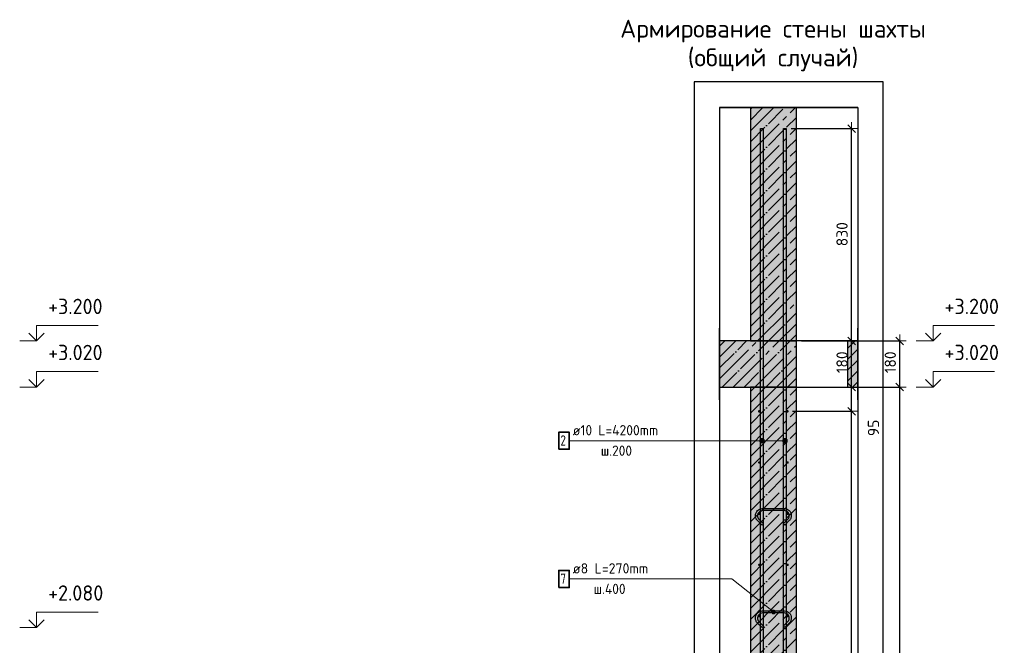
# Model space of a CAD drawing. Header units: millimetres. Extents: x -2258 to 68686, y -2266 to 30725.
# Tile 64 of 83: x 35017 to 38865, y 24291 to 26736. Entities that reach past the tile are written whole.
import ezdxf

# ---------------------------------------------------------------- set-up
doc = ezdxf.new("R2010")
doc.units = ezdxf.units.MM
doc.header["$PDMODE"] = 65
doc.linetypes.add('______11', pattern=[100, 80, -10, 0, -10])
doc.linetypes.add('______5', pattern=[220, 160, -20, 20, -20])
for name, color, linetype, lineweight in [('Standard', 7, 'Continuous', 25), ('Арм.стержн. вертикальными 1', 22, 'Continuous', 35), ('Арм.стержн.горизонт. 1', 180, 'Continuous', 35), ('Высотная отметки_ общее', 7, 'Continuous', 13), ('Размерная линия_ общее', 7, 'Continuous', 13)]:
    doc.layers.add(name, color=color, linetype=linetype, lineweight=lineweight)
doc.layers.add('Арм.стержн.Стяжки', color=7, linetype='Continuous', lineweight=35, true_color=0x501e0f)
doc.styles.add('ISOCPEUR', font='ISOCPEUR')
doc.dimstyles.new('DIMSTYLE_3', dxfattribs={"dimtxt": 44, "dimasz": 50, "dimexe": 0, "dimexo": 0, "dimgap": 22, "dimtad": 2, "dimdec": 0, "dimrnd": 5, "dimzin": 12, "dimdsep": 46, "dimtxsty": 'ISOCPEUR', "dimblk1": 'ALL_ML_STRICH', "dimblk2": 'ALL_ML_STRICH', "dimsah": 1, "dimcen": 0, "dimclrd": 7, "dimclre": 256, "dimclrt": 7, "dimadec": 0, "dimazin": 0, "dimtfac": 1, "dimtdec": 0, "dimtix": 1, "dimtmove": 2, "dimatfit": 3, "dimfxl": 0, "dimtzin": 0, "dimlwd": 0, "dimlwe": -3, "dimarcsym": 0})
doc.dimstyles.new('DIMSTYLE_8', dxfattribs={"dimtxt": 44, "dimasz": 50, "dimexe": 0, "dimexo": 0, "dimgap": 22, "dimtad": 0, "dimdec": 0, "dimrnd": 5, "dimzin": 12, "dimdsep": 46, "dimtxsty": 'ISOCPEUR', "dimblk1": 'ALL_ML_STRICH', "dimblk2": 'ALL_ML_STRICH', "dimsah": 1, "dimcen": 0, "dimclrd": 7, "dimclre": 256, "dimclrt": 7, "dimadec": 0, "dimazin": 0, "dimtfac": 1, "dimtdec": 0, "dimtix": 1, "dimtmove": 2, "dimatfit": 3, "dimfxl": 0, "dimtzin": 0, "dimlwd": 0, "dimlwe": -3, "dimarcsym": 0})

# ---------------------------------------------------------------- blocks, each defined once
blk = doc.blocks.new('ALL_ML_STRICH')
at = {"color": 0, "linetype": 'ByBlock', "lineweight": -2}
for p, q in [((-1, 0), (0.5, 0)), ((-0.3, -0.3), (0.3, 0.3)), ((0, -0.5), (0, 0.5))]:
    blk.add_line(p, q, dxfattribs=at)
blk = doc.blocks.new('*D234')
at = {"layer": 'DEFPOINTS', "color": 7, "linetype": 'Continuous', "lineweight": 13, "transparency": 33554687}
for p in [(38174.8, 25300.1), (38052.8, 22110.1), (38456.8, 22110.1)]:
    blk.add_point(p, dxfattribs=at)
at = {"layer": 'Размерная линия_ общее', "color": 253, "linetype": 'Continuous', "lineweight": -2, "true_color": 0xa0a0a0, "transparency": 33554687}
for p, q in [((38194.8, 25300.1), (38456.8, 25300.1)), ((38072.8, 22110.1), (38456.8, 22110.1))]:
    blk.add_line(p, q, dxfattribs=at)
at = {"layer": 'Размерная линия_ общее', "color": 7, "linetype": 'Continuous', "lineweight": -2, "transparency": 33554687}
blk.add_line((38456.8, 22110.1), (38456.8, 25300.1), dxfattribs=at)
at = {"layer": 'Размерная линия_ общее', "color": 7, "linetype": 'Continuous', "lineweight": 13, "transparency": 33554687, "xscale": 50, "yscale": 50, "zscale": 50}
for p, rotation in [((38456.8, 25300.1), 90), ((38456.8, 22110.1), 270)]:
    blk.add_blockref('ALL_ML_STRICH', p, dxfattribs=dict(at, rotation=rotation))
at = {"layer": 'Размерная линия_ общее', "color": 7, "linetype": 'Continuous', "lineweight": 13, "transparency": 33554687, "insert": (38419.8, 23711.7), "char_height": 44, "width": 176, "attachment_point": 5, "rotation": 90, "style": 'ISOCPEUR'}
blk.add_mtext('\\A1;{3190}', dxfattribs=at)
blk = doc.blocks.new('*D235')
at = {"layer": 'DEFPOINTS', "color": 7, "linetype": 'Continuous', "lineweight": 13, "transparency": 33554687}
for p in [(38174.8, 25480.1), (38174.8, 25300.1), (38456.8, 25300.1)]:
    blk.add_point(p, dxfattribs=at)
at = {"layer": 'Размерная линия_ общее', "color": 253, "linetype": 'Continuous', "lineweight": -2, "true_color": 0xa0a0a0, "transparency": 33554687}
for p, q in [((38194.8, 25480.1), (38456.8, 25480.1)), ((38194.8, 25300.1), (38456.8, 25300.1))]:
    blk.add_line(p, q, dxfattribs=at)
at = {"layer": 'Размерная линия_ общее', "color": 7, "linetype": 'Continuous', "lineweight": -2, "transparency": 33554687}
blk.add_line((38456.8, 25300.1), (38456.8, 25480.1), dxfattribs=at)
at = {"layer": 'Размерная линия_ общее', "color": 7, "linetype": 'Continuous', "lineweight": 13, "transparency": 33554687, "xscale": 50, "yscale": 50, "zscale": 50}
for p, rotation in [((38456.8, 25480.1), 90), ((38456.8, 25300.1), 270)]:
    blk.add_blockref('ALL_ML_STRICH', p, dxfattribs=dict(at, rotation=rotation))
at = {"layer": 'Размерная линия_ общее', "color": 7, "linetype": 'Continuous', "lineweight": 13, "transparency": 33554687, "insert": (38419.8, 25396.7), "char_height": 44, "width": 132, "attachment_point": 5, "rotation": 90, "style": 'ISOCPEUR'}
blk.add_mtext('\\A1;{180}', dxfattribs=at)
blk = doc.blocks.new('COMPLEX_ELEVATIONDIM_7')
at = {"layer": 'Высотная отметки_ общее', "color": 7, "linetype": 'Continuous', "lineweight": 13, "transparency": 33554687}
for p, q in [((38586.8, 25480.1), (38586.8, 25540.1)), ((38586.8, 25540.1), (38826.8, 25540.1)), ((38586.8, 25480.1), (38520.7, 25480.1)), ((38586.8, 25480.1), (38556.8, 25510.1)), ((38586.8, 25480.1), (38616.8, 25510.1)), ((38586.8, 25480.1), (38586.8, 25480.1)), ((38586.8, 25480.1), (38586.8, 25480.1)), ((38586.8, 25480.1), (38586.8, 25480.1)), ((38586.8, 25480.1), (38586.8, 25480.1)), ((38586.8, 25300.1), (38556.8, 25330.1)), ((38586.8, 25300.1), (38586.8, 25360.1)), ((38586.8, 25360.1), (38826.8, 25360.1)), ((38586.8, 25300.1), (38616.8, 25330.1)), ((38586.8, 25300.1), (38520.7, 25300.1)), ((38586.8, 25300.1), (38586.8, 25300.1)), ((38586.8, 25300.1), (38586.8, 25300.1)), ((38586.8, 25300.1), (38586.8, 25300.1)), ((38586.8, 25300.1), (38586.8, 25300.1)), ((38586.8, 22110.1), (38586.8, 22170.1)), ((38586.8, 22170.1), (38826.8, 22170.1)), ((38586.8, 22110.1), (38556.8, 22140.1)), ((38586.8, 22110.1), (38616.8, 22140.1)), ((38586.8, 22110.1), (38586.8, 22110.1)), ((38586.8, 22110.1), (38586.8, 22110.1)), ((38586.8, 22110.1), (38586.8, 22110.1)), ((38586.8, 22110.1), (38586.8, 22110.1))]:
    blk.add_line(p, q, dxfattribs=at)
blk.add_lwpolyline([(38586.8, 22110.1), (38526.8, 22110.1), (38526.8, 22110.1), (38520.7, 22110.1)], dxfattribs=at)
at = {"layer": 'Высотная отметки_ общее', "color": 7, "linetype": 'Continuous', "lineweight": 13, "transparency": 33554687, "char_height": 60, "attachment_point": 7, "style": 'ISOCPEUR'}
for s, insert, width in [('\\W0.95;+3.200', (38631.8, 25585.1), 256.287), ('\\W0.95;+3.020', (38631.8, 25405.1), 256.287), ('\\W0.90;-0.170', (38631.8, 22215.1), 242.825)]:
    blk.add_mtext(s, dxfattribs=dict(at, insert=insert, width=width))
blk = doc.blocks.new('*D238')
at = {"layer": 'DEFPOINTS', "color": 7, "linetype": 'Continuous', "lineweight": 13, "transparency": 33554687}
for p in [(38017.8, 25205.1), (38017.8, 22205.1), (38268.1, 22205.1)]:
    blk.add_point(p, dxfattribs=at)
at = {"layer": 'Размерная линия_ общее', "color": 253, "linetype": 'Continuous', "lineweight": -2, "true_color": 0xa0a0a0, "transparency": 33554687}
for p, q in [((38037.8, 25205.1), (38268.1, 25205.1)), ((38037.8, 22205.1), (38268.1, 22205.1))]:
    blk.add_line(p, q, dxfattribs=at)
at = {"layer": 'Размерная линия_ общее', "color": 7, "linetype": 'Continuous', "lineweight": -2, "transparency": 33554687}
blk.add_line((38268.1, 22205.1), (38268.1, 25205.1), dxfattribs=at)
at = {"layer": 'Размерная линия_ общее', "color": 7, "linetype": 'Continuous', "lineweight": 13, "transparency": 33554687, "xscale": 50, "yscale": 50, "zscale": 50}
for p, rotation in [((38268.1, 25205.1), 90), ((38268.1, 22205.1), 270)]:
    blk.add_blockref('ALL_ML_STRICH', p, dxfattribs=dict(at, rotation=rotation))
at = {"layer": 'Размерная линия_ общее', "color": 7, "linetype": 'Continuous', "lineweight": 13, "transparency": 33554687, "insert": (38209.1, 23557.1), "char_height": 44, "width": 2.2, "attachment_point": 1, "rotation": 90, "line_spacing_factor": 0.60241, "style": 'ISOCPEUR'}
blk.add_mtext('\\W0.91;15х200=3000', dxfattribs=at)
blk = doc.blocks.new('*D239')
at = {"layer": 'DEFPOINTS', "color": 7, "linetype": 'Continuous', "lineweight": 13, "transparency": 33554687}
for p in [(38052.8, 25300.1), (38017.8, 25205.1), (38268.1, 25205.1)]:
    blk.add_point(p, dxfattribs=at)
at = {"layer": 'Размерная линия_ общее', "color": 253, "linetype": 'Continuous', "lineweight": -2, "true_color": 0xa0a0a0, "transparency": 33554687}
for p, q in [((38072.8, 25300.1), (38268.1, 25300.1)), ((38037.8, 25205.1), (38268.1, 25205.1))]:
    blk.add_line(p, q, dxfattribs=at)
at = {"layer": 'Размерная линия_ общее', "color": 7, "linetype": 'Continuous', "lineweight": -2, "transparency": 33554687}
blk.add_line((38268.1, 25205.1), (38268.1, 25300.1), dxfattribs=at)
at = {"layer": 'Размерная линия_ общее', "color": 7, "linetype": 'Continuous', "lineweight": 13, "transparency": 33554687, "xscale": 50, "yscale": 50, "zscale": 50}
for p, rotation in [((38268.1, 25300.1), 90), ((38268.1, 25205.1), 270)]:
    blk.add_blockref('ALL_ML_STRICH', p, dxfattribs=dict(at, rotation=rotation))
at = {"layer": 'Размерная линия_ общее', "color": 7, "linetype": 'Continuous', "lineweight": 13, "transparency": 33554687, "insert": (38353.9, 25140.4), "char_height": 44, "width": 88, "attachment_point": 5, "rotation": 90, "style": 'ISOCPEUR'}
blk.add_mtext('\\A1;{95}', dxfattribs=at)
blk = doc.blocks.new('*D240')
at = {"layer": 'DEFPOINTS', "color": 7, "linetype": 'Continuous', "lineweight": 13, "transparency": 33554687}
for p in [(38052.8, 25480.1), (38052.8, 25300.1), (38268.1, 25300.1)]:
    blk.add_point(p, dxfattribs=at)
at = {"layer": 'Размерная линия_ общее', "color": 253, "linetype": 'Continuous', "lineweight": -2, "true_color": 0xa0a0a0, "transparency": 33554687}
for p, q in [((38072.8, 25480.1), (38268.1, 25480.1)), ((38072.8, 25300.1), (38268.1, 25300.1))]:
    blk.add_line(p, q, dxfattribs=at)
at = {"layer": 'Размерная линия_ общее', "color": 7, "linetype": 'Continuous', "lineweight": -2, "transparency": 33554687}
blk.add_line((38268.1, 25300.1), (38268.1, 25480.1), dxfattribs=at)
at = {"layer": 'Размерная линия_ общее', "color": 7, "linetype": 'Continuous', "lineweight": 13, "transparency": 33554687, "xscale": 50, "yscale": 50, "zscale": 50}
for p, rotation in [((38268.1, 25480.1), 90), ((38268.1, 25300.1), 270)]:
    blk.add_blockref('ALL_ML_STRICH', p, dxfattribs=dict(at, rotation=rotation))
at = {"layer": 'Размерная линия_ общее', "color": 7, "linetype": 'Continuous', "lineweight": 13, "transparency": 33554687, "insert": (38231.1, 25396.7), "char_height": 44, "width": 132, "attachment_point": 5, "rotation": 90, "style": 'ISOCPEUR'}
blk.add_mtext('\\A1;{180}', dxfattribs=at)
blk = doc.blocks.new('*D241')
at = {"layer": 'DEFPOINTS', "color": 7, "linetype": 'Continuous', "lineweight": 13, "transparency": 33554687}
for p in [(38012.8, 26310.1), (38052.8, 25480.1), (38268.1, 25480.1)]:
    blk.add_point(p, dxfattribs=at)
at = {"layer": 'Размерная линия_ общее', "color": 253, "linetype": 'Continuous', "lineweight": -2, "true_color": 0xa0a0a0, "transparency": 33554687}
for p, q in [((38032.8, 26310.1), (38268.1, 26310.1)), ((38072.8, 25480.1), (38268.1, 25480.1))]:
    blk.add_line(p, q, dxfattribs=at)
at = {"layer": 'Размерная линия_ общее', "color": 7, "linetype": 'Continuous', "lineweight": -2, "transparency": 33554687}
blk.add_line((38268.1, 25480.1), (38268.1, 26310.1), dxfattribs=at)
at = {"layer": 'Размерная линия_ общее', "color": 7, "linetype": 'Continuous', "lineweight": 13, "transparency": 33554687, "xscale": 50, "yscale": 50, "zscale": 50}
for p, rotation in [((38268.1, 26310.1), 90), ((38268.1, 25480.1), 270)]:
    blk.add_blockref('ALL_ML_STRICH', p, dxfattribs=dict(at, rotation=rotation))
at = {"layer": 'Размерная линия_ общее', "color": 7, "linetype": 'Continuous', "lineweight": 13, "transparency": 33554687, "insert": (38231.1, 25897.3), "char_height": 44, "width": 132, "attachment_point": 5, "rotation": 90, "style": 'ISOCPEUR'}
blk.add_mtext('\\A1;{830}', dxfattribs=at)
blk = doc.blocks.new('COMPLEX_ELEVATIONDIM_11')
at = {"layer": 'Высотная отметки_ общее', "color": 7, "linetype": 'Continuous', "lineweight": 13, "transparency": 33554687}
for p, q in [((35082.7, 25480.1), (35082.7, 25540.1)), ((35082.7, 25540.1), (35322.7, 25540.1)), ((35082.7, 25480.1), (35016.5, 25480.1)), ((35082.7, 25480.1), (35052.7, 25510.1)), ((35082.7, 25480.1), (35112.7, 25510.1)), ((35082.7, 25480.1), (35082.7, 25480.1)), ((35082.7, 25480.1), (35082.7, 25480.1)), ((35082.7, 25480.1), (35082.7, 25480.1)), ((35082.7, 25480.1), (35082.7, 25480.1)), ((35082.7, 25300.1), (35052.7, 25330.1)), ((35082.7, 25300.1), (35082.7, 25360.1)), ((35082.7, 25360.1), (35322.7, 25360.1)), ((35082.7, 25300.1), (35112.7, 25330.1)), ((35082.7, 25300.1), (35016.5, 25300.1)), ((35082.7, 25300.1), (35082.7, 25300.1)), ((35082.7, 25300.1), (35082.7, 25300.1)), ((35082.7, 25300.1), (35082.7, 25300.1)), ((35082.7, 25300.1), (35082.7, 25300.1)), ((35082.7, 24360.1), (35082.7, 24420.1)), ((35082.7, 24420.1), (35322.7, 24420.1)), ((35082.7, 24360.1), (35052.7, 24390.1)), ((35082.7, 24360.1), (35112.7, 24390.1)), ((35082.7, 24360.1), (35016.5, 24360.1)), ((35082.7, 24360.1), (35082.7, 24360.1)), ((35082.7, 24360.1), (35082.7, 24360.1)), ((35082.7, 24360.1), (35082.7, 24360.1)), ((35082.7, 24360.1), (35082.7, 24360.1)), ((35082.7, 22110.1), (35082.7, 22170.1)), ((35082.7, 22170.1), (35322.7, 22170.1)), ((35082.7, 22110.1), (35052.7, 22140.1)), ((35082.7, 22110.1), (35112.7, 22140.1)), ((35082.7, 22110.1), (35082.7, 22110.1)), ((35082.7, 22110.1), (35082.7, 22110.1)), ((35082.7, 22110.1), (35082.7, 22110.1)), ((35082.7, 22110.1), (35082.7, 22110.1))]:
    blk.add_line(p, q, dxfattribs=at)
blk.add_lwpolyline([(35082.7, 22110.1), (35022.7, 22110.1), (35022.7, 22110.1), (35016.5, 22110.1)], dxfattribs=at)
at = {"layer": 'Высотная отметки_ общее', "color": 7, "linetype": 'Continuous', "lineweight": 13, "transparency": 33554687, "char_height": 60, "attachment_point": 7, "style": 'ISOCPEUR'}
for s, insert, width in [('\\W0.95;+3.200', (35127.7, 25585.1), 256.287), ('\\W0.95;+3.020', (35127.7, 25405.1), 256.287), ('\\W0.95;+2.080', (35127.7, 24465.1), 256.287), ('\\W0.90;-0.170', (35127.7, 22215.1), 242.825)]:
    blk.add_mtext(s, dxfattribs=dict(at, insert=insert, width=width))

msp = doc.modelspace()

# ---------------------------------------------------------------- hatches: boundary and pattern name
at = {"linetype": 'Continuous', "lineweight": -3, "transparency": 33554687}
msp.add_hatch(color=7, dxfattribs=at).paths.add_polyline_path([(38052.8, 25300.1), (38052.8, 25480.1), (37752.5, 25480.1), (37752.5, 25300.1)])
at = {"linetype": '______5', "lineweight": -3, "transparency": 33554687}
msp.add_hatch(color=7, dxfattribs=at).paths.add_polyline_path([(38252.8, 25480.1), (38252.8, 25300.1), (38292.5, 25300.1), (38292.5, 25480.1)])
at = {"layer": 'Standard', "linetype": 'Continuous', "lineweight": -3, "transparency": 33554687}
for points in [[(37872.8, 25480.1), (38052.8, 25480.1), (38052.8, 26392.1), (37872.8, 26392.1)], [(38052.8, 25300.1), (37872.8, 25300.1), (37872.8, 22110.1), (38052.8, 22110.1)]]:
    msp.add_hatch(color=7, dxfattribs=at).paths.add_polyline_path(points)
at = {"layer": 'Арм.стержн. вертикальными 1', "linetype": 'Continuous', "lineweight": 13, "transparency": 33554687}
for points in [[(37910, 25094.5), (37913.3, 25082.2), (37913.3, 25097.7)], [(37913.3, 25097.7), (37917.8, 25081), (37917.8, 25099)], [(37913.3, 25097.7), (37913.3, 25082.2), (37917.8, 25081)], [(37917.8, 25099), (37917.8, 25081), (37922.3, 25082.2)], [(37917.8, 25099), (37922.3, 25082.2), (37922.3, 25097.7)], [(37922.3, 25097.7), (37922.3, 25082.2), (37925.5, 25085.5)], [(37922.3, 25097.7), (37925.5, 25085.5), (37925.5, 25094.5)], [(38000, 25094.5), (38003.3, 25082.2), (38003.3, 25097.7)], [(38003.3, 25097.7), (38007.8, 25081), (38007.8, 25099)], [(38003.3, 25097.7), (38003.3, 25082.2), (38007.8, 25081)], [(38007.8, 25099), (38007.8, 25081), (38012.3, 25082.2)], [(38007.8, 25099), (38012.3, 25082.2), (38012.3, 25097.7)], [(38012.3, 25097.7), (38012.3, 25082.2), (38015.5, 25085.5)], [(38012.3, 25097.7), (38015.5, 25085.5), (38015.5, 25094.5)], [(37910, 25085.5), (37910, 25094.5), (37908.8, 25090)], [(37910, 25094.5), (37910, 25085.5), (37913.3, 25082.2)], [(37925.5, 25094.5), (37925.5, 25085.5), (37926.8, 25090)], [(38000, 25085.5), (38000, 25094.5), (37998.8, 25090)], [(38000, 25094.5), (38000, 25085.5), (38003.3, 25082.2)], [(38015.5, 25094.5), (38015.5, 25085.5), (38016.8, 25090)]]:
    msp.add_hatch(color=7, dxfattribs=at).paths.add_polyline_path(points)
at = {"layer": 'Арм.стержн.горизонт. 1', "linetype": 'Continuous', "lineweight": 50, "transparency": 33554687}
for points in [[(37912.8, 25205.1), (37912.4, 25207.1), (37911.3, 25208.7), (37909.7, 25209.8), (37907.8, 25210.1), (37905.8, 25209.8), (37904.2, 25208.7), (37903.1, 25207.1), (37902.8, 25205.1), (37903.1, 25203.2), (37904.2, 25201.6), (37905.8, 25200.5), (37907.8, 25200.1), (37909.7, 25200.5), (37911.3, 25201.6), (37912.4, 25203.2)], [(38022.8, 25205.1), (38022.4, 25207.1), (38021.3, 25208.7), (38019.7, 25209.8), (38017.8, 25210.1), (38015.8, 25209.8), (38014.2, 25208.7), (38013.1, 25207.1), (38012.8, 25205.1), (38013.1, 25203.2), (38014.2, 25201.6), (38015.8, 25200.5), (38017.8, 25200.1), (38019.7, 25200.5), (38021.3, 25201.6), (38022.4, 25203.2)], [(37912.8, 25005.1), (37912.4, 25007.1), (37911.3, 25008.7), (37909.7, 25009.8), (37907.8, 25010.1), (37905.8, 25009.8), (37904.2, 25008.7), (37903.1, 25007.1), (37902.8, 25005.1), (37903.1, 25003.2), (37904.2, 25001.6), (37905.8, 25000.5), (37907.8, 25000.1), (37909.7, 25000.5), (37911.3, 25001.6), (37912.4, 25003.2)], [(38022.8, 25005.1), (38022.4, 25007.1), (38021.3, 25008.7), (38019.7, 25009.8), (38017.8, 25010.1), (38015.8, 25009.8), (38014.2, 25008.7), (38013.1, 25007.1), (38012.8, 25005.1), (38013.1, 25003.2), (38014.2, 25001.6), (38015.8, 25000.5), (38017.8, 25000.1), (38019.7, 25000.5), (38021.3, 25001.6), (38022.4, 25003.2)], [(37912.8, 24805.1), (37912.4, 24807.1), (37911.3, 24808.7), (37909.7, 24809.8), (37907.8, 24810.1), (37905.8, 24809.8), (37904.2, 24808.7), (37903.1, 24807.1), (37902.8, 24805.1), (37903.1, 24803.2), (37904.2, 24801.6), (37905.8, 24800.5), (37907.8, 24800.1), (37909.7, 24800.5), (37911.3, 24801.6), (37912.4, 24803.2)], [(38022.8, 24805.1), (38022.4, 24807.1), (38021.3, 24808.7), (38019.7, 24809.8), (38017.8, 24810.1), (38015.8, 24809.8), (38014.2, 24808.7), (38013.1, 24807.1), (38012.8, 24805.1), (38013.1, 24803.2), (38014.2, 24801.6), (38015.8, 24800.5), (38017.8, 24800.1), (38019.7, 24800.5), (38021.3, 24801.6), (38022.4, 24803.2)], [(37912.8, 24605.1), (37912.4, 24607.1), (37911.3, 24608.7), (37909.7, 24609.8), (37907.8, 24610.1), (37905.8, 24609.8), (37904.2, 24608.7), (37903.1, 24607.1), (37902.8, 24605.1), (37903.1, 24603.2), (37904.2, 24601.6), (37905.8, 24600.5), (37907.8, 24600.1), (37909.7, 24600.5), (37911.3, 24601.6), (37912.4, 24603.2)], [(38022.8, 24605.1), (38022.4, 24607.1), (38021.3, 24608.7), (38019.7, 24609.8), (38017.8, 24610.1), (38015.8, 24609.8), (38014.2, 24608.7), (38013.1, 24607.1), (38012.8, 24605.1), (38013.1, 24603.2), (38014.2, 24601.6), (38015.8, 24600.5), (38017.8, 24600.1), (38019.7, 24600.5), (38021.3, 24601.6), (38022.4, 24603.2)], [(37912.8, 24405.1), (37912.4, 24407.1), (37911.3, 24408.7), (37909.7, 24409.8), (37907.8, 24410.1), (37905.8, 24409.8), (37904.2, 24408.7), (37903.1, 24407.1), (37902.8, 24405.1), (37903.1, 24403.2), (37904.2, 24401.6), (37905.8, 24400.5), (37907.8, 24400.1), (37909.7, 24400.5), (37911.3, 24401.6), (37912.4, 24403.2)], [(38022.8, 24405.1), (38022.4, 24407.1), (38021.3, 24408.7), (38019.7, 24409.8), (38017.8, 24410.1), (38015.8, 24409.8), (38014.2, 24408.7), (38013.1, 24407.1), (38012.8, 24405.1), (38013.1, 24403.2), (38014.2, 24401.6), (38015.8, 24400.5), (38017.8, 24400.1), (38019.7, 24400.5), (38021.3, 24401.6), (38022.4, 24403.2)]]:
    msp.add_hatch(color=4, dxfattribs=at).paths.add_polyline_path(points)
at = {"layer": 'Арм.стержн.Стяжки', "linetype": 'Continuous', "lineweight": 13, "transparency": 33554687}
for points in [[(37955.4, 24422.2), (37960, 24428.1), (37956.9, 24425.8)], [(37960, 24428.1), (37955.4, 24422.2), (37955.8, 24418.4)], [(37960, 24428.1), (37955.8, 24418.4), (37963.8, 24428.5)], [(37963.8, 24428.5), (37955.8, 24418.4), (37958.1, 24415.3)], [(37963.8, 24428.5), (37958.1, 24415.3), (37967.4, 24427)], [(37967.4, 24427), (37958.1, 24415.3), (37961.7, 24413.8)], [(37967.4, 24427), (37961.7, 24413.8), (37969.7, 24423.9)], [(37969.7, 24423.9), (37961.7, 24413.8), (37965.5, 24414.2)], [(37969.7, 24423.9), (37965.5, 24414.2), (37970.1, 24420.1)], [(37970.1, 24420.1), (37965.5, 24414.2), (37968.6, 24416.5)]]:
    msp.add_hatch(color=7, dxfattribs=at).paths.add_polyline_path(points)

# ---------------------------------------------------------------- linework, layer by layer
at = {"color": 52, "linetype": 'Continuous', "lineweight": -3, "transparency": 33554687}
for p, q in [((37752.5, 26392.1), (37752.5, 21975.2)), ((37752.5, 26392.1), (37752.5, 21975.2)), ((38292.5, 26392.1), (37752.5, 26392.1)), ((37752.5, 26392.1), (38292.5, 26392.1)), ((38292.5, 26392.1), (38292.5, 21975.2)), ((38292.5, 26392.1), (38292.5, 21975.2))]:
    msp.add_line(p, q, dxfattribs=at)
at = {"color": 7, "linetype": 'Continuous', "lineweight": 25, "transparency": 33554687}
for p, q in [((37752.5, 25250.1), (37752.5, 25530.1)), ((38292.5, 25250.1), (38292.5, 25530.1)), ((37872.8, 25480.1), (37752.5, 25480.1)), ((38052.8, 25480.1), (37872.8, 25480.1)), ((38252.8, 25480.1), (38052.8, 25480.1)), ((38052.8, 25300.1), (38052.8, 25480.1)), ((38252.8, 25480.1), (38252.8, 25300.1)), ((38292.5, 25480.1), (38252.8, 25480.1)), ((37752.5, 25300.1), (37872.8, 25300.1)), ((37872.8, 25300.1), (38052.8, 25300.1)), ((38052.8, 25300.1), (38252.8, 25300.1)), ((38252.8, 25300.1), (38292.5, 25300.1))]:
    msp.add_line(p, q, dxfattribs=at)
at = {"color": 7, "linetype": '______11', "lineweight": -3, "transparency": 33554687}
for p, q in [((37752.5, 25459.4), (37773.3, 25480.1)), ((37752.5, 25374.5), (37858.2, 25480.1)), ((37763, 25300.1), (37943, 25480.1)), ((37847.9, 25300.1), (38027.9, 25480.1)), ((38252.8, 25450.5), (38282.4, 25480.1)), ((37932.7, 25300.1), (38052.8, 25420.2)), ((38252.8, 25365.6), (38292.5, 25405.4)), ((38017.6, 25300.1), (38052.8, 25335.3)), ((38272.1, 25300.1), (38292.5, 25320.5))]:
    msp.add_line(p, q, dxfattribs=at)
at = {"color": 7, "linetype": '______5', "lineweight": -3, "transparency": 33554687}
for p, q in [((37752.5, 25416.9), (37815.7, 25480.1)), ((37752.5, 25332.1), (37900.6, 25480.1)), ((37805.4, 25300.1), (37985.4, 25480.1)), ((37890.3, 25300.1), (38052.8, 25462.6)), ((38252.8, 25408.1), (38292.5, 25447.8)), ((37975.1, 25300.1), (38052.8, 25377.8)), ((38252.8, 25323.2), (38292.5, 25363))]:
    msp.add_line(p, q, dxfattribs=at)
at = {"layer": 'Standard', "color": 7, "linetype": 'Continuous', "lineweight": 25, "transparency": 33554687}
for p, q in [((38102.8, 26392.1), (37822.8, 26392.1)), ((37872.8, 26392.1), (37872.8, 25480.1)), ((38052.8, 25480.1), (38052.8, 26392.1)), ((37872.8, 25480.1), (38052.8, 25480.1)), ((38052.8, 25300.1), (37872.8, 25300.1)), ((37872.8, 25300.1), (37872.8, 22110.1)), ((38052.8, 22110.1), (38052.8, 25300.1))]:
    msp.add_line(p, q, dxfattribs=at)
at = {"layer": 'Standard', "color": 7, "linetype": '______11', "lineweight": -3, "transparency": 33554687}
for p, q in [((37872.8, 26258.4), (38006.5, 26392.1)), ((37872.8, 26343.3), (37921.6, 26392.1)), ((37872.8, 26173.6), (38052.8, 26353.6)), ((37872.8, 26088.7), (38052.8, 26268.7)), ((37872.8, 26003.9), (38052.8, 26183.9)), ((37872.8, 25919), (38052.8, 26099)), ((37872.8, 25834.2), (38052.8, 26014.2)), ((37872.8, 25749.3), (38052.8, 25929.3)), ((37872.8, 25664.5), (38052.8, 25844.5)), ((37872.8, 25579.6), (38052.8, 25759.6)), ((37872.8, 25494.7), (38052.8, 25674.7)), ((37943, 25480.1), (38052.8, 25589.9)), ((38027.9, 25480.1), (38052.8, 25505)), ((37872.8, 25155.3), (38017.6, 25300.1)), ((37872.8, 25240.2), (37932.7, 25300.1)), ((37872.8, 25070.5), (38052.8, 25250.5)), ((37872.8, 24985.6), (38052.8, 25165.6)), ((37872.8, 24900.8), (38052.8, 25080.8)), ((37872.8, 24815.9), (38052.8, 24995.9)), ((37872.8, 24731.1), (38052.8, 24911.1)), ((37872.8, 24646.2), (38052.8, 24826.2)), ((37872.8, 24561.4), (38052.8, 24741.4)), ((37872.8, 24476.5), (38052.8, 24656.5)), ((37872.8, 24391.7), (38052.8, 24571.7)), ((37872.8, 24306.8), (38052.8, 24486.8)), ((37872.8, 24222), (38052.8, 24402)), ((37872.8, 24137.1), (38052.8, 24317.1))]:
    msp.add_line(p, q, dxfattribs=at)
at = {"layer": 'Standard', "color": 7, "linetype": '______5', "lineweight": -3, "transparency": 33554687}
for p, q in [((37872.8, 26216), (38048.9, 26392.1)), ((37872.8, 26300.8), (37964, 26392.1)), ((37872.8, 26385.7), (37879.2, 26392.1)), ((37872.8, 26131.1), (38052.8, 26311.1)), ((37872.8, 26046.3), (38052.8, 26226.3)), ((37872.8, 25961.4), (38052.8, 26141.4)), ((37872.8, 25876.6), (38052.8, 26056.6)), ((37872.8, 25791.7), (38052.8, 25971.7)), ((37872.8, 25706.9), (38052.8, 25886.9)), ((37872.8, 25622), (38052.8, 25802)), ((37872.8, 25537.2), (38052.8, 25717.2)), ((37900.6, 25480.1), (38052.8, 25632.3)), ((37985.4, 25480.1), (38052.8, 25547.5)), ((37872.8, 25197.8), (37975.1, 25300.1)), ((37872.8, 25282.6), (37890.3, 25300.1)), ((37872.8, 25112.9), (38052.8, 25292.9)), ((37872.8, 25028.1), (38052.8, 25208.1)), ((37872.8, 24943.2), (38052.8, 25123.2)), ((37872.8, 24858.4), (38052.8, 25038.4)), ((37872.8, 24773.5), (38052.8, 24953.5)), ((37872.8, 24688.6), (38052.8, 24868.6)), ((37872.8, 24603.8), (38052.8, 24783.8)), ((37872.8, 24518.9), (38052.8, 24698.9)), ((37872.8, 24434.1), (38052.8, 24614.1)), ((37872.8, 24349.2), (38052.8, 24529.2)), ((37872.8, 24264.4), (38052.8, 24444.4)), ((37872.8, 24179.5), (38052.8, 24359.5))]:
    msp.add_line(p, q, dxfattribs=at)
at = {"layer": 'Standard', "color": 7, "linetype": 'Continuous', "lineweight": 25, "transparency": 33554687}
msp.add_lwpolyline([(37652.5, 21875.2), (38392.5, 21875.2), (38392.5, 26492.1), (37652.5, 26492.1), (37652.5, 21875.2)], dxfattribs=at)
at = {"layer": 'Арм.стержн. вертикальными 1', "color": 7, "linetype": 'Continuous', "lineweight": 13, "transparency": 33554687}
for p, q in [((37917.8, 25099), (37917.8, 25099)), ((38007.8, 25099), (38007.8, 25099)), ((37164.8, 25090), (37768.8, 25090)), ((37768.8, 25090), (37917.8, 25090)), ((37768.8, 25090), (38007.8, 25090)), ((37908.8, 25090), (37908.8, 25090)), ((37917.8, 25081), (37917.8, 25081)), ((37926.8, 25090), (37926.8, 25090)), ((37998.8, 25090), (37998.8, 25090)), ((38007.8, 25081), (38007.8, 25081)), ((38016.8, 25090), (38016.8, 25090))]:
    msp.add_line(p, q, dxfattribs=at)
at = {"layer": 'Арм.стержн. вертикальными 1', "color": 4, "linetype": 'Continuous', "lineweight": 25, "transparency": 33554687}
for points in [[(37912.8, 22110.1), (37912.8, 26310.1), (37922.8, 26310.1), (37922.8, 22110.1), (37912.8, 22110.1)], [(38002.8, 22110.1), (38002.8, 26310.1), (38012.8, 26310.1), (38012.8, 22110.1), (38002.8, 22110.1)]]:
    msp.add_lwpolyline(points, dxfattribs=at)
at = {"layer": 'Арм.стержн. вертикальными 1', "color": 7, "linetype": 'Continuous', "lineweight": 35, "transparency": 33554687}
msp.add_lwpolyline([(37123.4, 25056.6), (37164.8, 25056.6), (37164.8, 25123.3), (37123.4, 25123.3), (37123.4, 25056.6)], dxfattribs=at)
at = {"layer": 'Арм.стержн. вертикальными 1', "color": 7, "linetype": 'Continuous', "lineweight": 13, "transparency": 33554687}
for centre in [(37917.8, 25090), (38007.8, 25090)]:
    msp.add_circle(centre, 9, dxfattribs=at)
at = {"layer": 'Арм.стержн.горизонт. 1', "color": 52, "linetype": 'Continuous', "lineweight": 25, "transparency": 33554687}
for p, q in [((37872.8, 25300.1), (37872.8, 25300.1)), ((38052.8, 25300.1), (38052.8, 25300.1))]:
    msp.add_line(p, q, dxfattribs=at)
at = {"layer": 'Арм.стержн.Стяжки', "color": 7, "linetype": 'Continuous', "lineweight": 13, "transparency": 33554687}
for p, q in [((37164.8, 24550), (37800.8, 24550)), ((37800.8, 24550), (37962.8, 24421.1)), ((37956.9, 24425.8), (37956.9, 24425.8)), ((37958.1, 24415.3), (37958.1, 24415.3)), ((37967.4, 24427), (37967.4, 24427)), ((37968.6, 24416.5), (37968.6, 24416.5))]:
    msp.add_line(p, q, dxfattribs=at)
at = {"layer": 'Арм.стержн.Стяжки', "color": 40, "linetype": 'Continuous', "lineweight": 25, "transparency": 33554687}
for points in [[(38001.3, 24765.4), (38019.2, 24783.3), (38020.4, 24784.7), (38021.5, 24786.2), (38022.5, 24787.8), (38023.2, 24789.5), (38023.9, 24791.2), (38024.3, 24793), (38024.6, 24794.9), (38024.8, 24796.8), (38024.8, 24797.9), (38024.3, 24801.5), (38023, 24805.2), (38021.2, 24808.5), (38018.9, 24811.3), (38016.2, 24813.6), (38012.8, 24815.4), (38009.1, 24816.6), (38005.5, 24817.1), (37920, 24817.1), (37916.4, 24816.6), (37912.7, 24815.4), (37909.4, 24813.6), (37906.6, 24811.3), (37904.3, 24808.5), (37902.5, 24805.2), (37901.3, 24801.5), (37900.8, 24797.9), (37900.8, 24796.8), (37900.9, 24794.9), (37901.2, 24793), (37901.7, 24791.2), (37902.3, 24789.5), (37903.1, 24787.8), (37904, 24786.2), (37905.1, 24784.7), (37906.3, 24783.3), (37924.2, 24765.4), (37918.5, 24759.8), (37900.5, 24777.8), (37898.8, 24779.7), (37897.3, 24781.8), (37896, 24784.1), (37894.9, 24786.4), (37894, 24788.8), (37893.4, 24791.4), (37892.9, 24794), (37892.8, 24796.5), (37892.8, 24798.5), (37893.4, 24803.3), (37895.1, 24808.4), (37897.7, 24813.1), (37900.9, 24817), (37904.8, 24820.2), (37909.5, 24822.8), (37914.6, 24824.5), (37919.4, 24825.1), (38006.1, 24825.1), (38011, 24824.5), (38016, 24822.8), (38020.7, 24820.2), (38024.6, 24817), (38027.8, 24813.1), (38030.4, 24808.4), (38032.1, 24803.3), (38032.8, 24798.5), (38032.8, 24796.5), (38032.6, 24794), (38032.2, 24791.4), (38031.5, 24788.8), (38030.6, 24786.4), (38029.5, 24784.1), (38028.2, 24781.8), (38026.7, 24779.7), (38025, 24777.8), (38007, 24759.8), (38001.3, 24765.4)], [(38001.3, 24365.4), (38019.2, 24383.3), (38020.4, 24384.7), (38021.5, 24386.2), (38022.5, 24387.8), (38023.2, 24389.5), (38023.9, 24391.2), (38024.3, 24393), (38024.6, 24394.9), (38024.8, 24396.8), (38024.8, 24397.9), (38024.3, 24401.5), (38023, 24405.2), (38021.2, 24408.5), (38018.9, 24411.3), (38016.2, 24413.6), (38012.8, 24415.4), (38009.1, 24416.6), (38005.5, 24417.1), (37920, 24417.1), (37916.4, 24416.6), (37912.7, 24415.4), (37909.4, 24413.6), (37906.6, 24411.3), (37904.3, 24408.5), (37902.5, 24405.2), (37901.3, 24401.5), (37900.8, 24397.9), (37900.8, 24396.8), (37900.9, 24394.9), (37901.2, 24393), (37901.7, 24391.2), (37902.3, 24389.5), (37903.1, 24387.8), (37904, 24386.2), (37905.1, 24384.7), (37906.3, 24383.3), (37924.2, 24365.4), (37918.5, 24359.8), (37900.5, 24377.8), (37898.8, 24379.7), (37897.3, 24381.8), (37896, 24384.1), (37894.9, 24386.4), (37894, 24388.8), (37893.4, 24391.4), (37892.9, 24394), (37892.8, 24396.5), (37892.8, 24398.5), (37893.4, 24403.3), (37895.1, 24408.4), (37897.7, 24413.1), (37900.9, 24417), (37904.8, 24420.2), (37909.5, 24422.8), (37914.6, 24424.5), (37919.4, 24425.1), (38006.1, 24425.1), (38011, 24424.5), (38016, 24422.8), (38020.7, 24420.2), (38024.6, 24417), (38027.8, 24413.1), (38030.4, 24408.4), (38032.1, 24403.3), (38032.8, 24398.5), (38032.8, 24396.5), (38032.6, 24394), (38032.2, 24391.4), (38031.5, 24388.8), (38030.6, 24386.4), (38029.5, 24384.1), (38028.2, 24381.8), (38026.7, 24379.7), (38025, 24377.8), (38007, 24359.8), (38001.3, 24365.4)]]:
    msp.add_lwpolyline(points, dxfattribs=at)
at = {"layer": 'Арм.стержн.Стяжки', "color": 7, "linetype": 'Continuous', "lineweight": 35, "transparency": 33554687}
msp.add_lwpolyline([(37123.4, 24516.6), (37164.8, 24516.6), (37164.8, 24583.3), (37123.4, 24583.3), (37123.4, 24516.6)], dxfattribs=at)
at = {"layer": 'Арм.стержн.Стяжки', "color": 7, "linetype": 'Continuous', "lineweight": 13, "transparency": 33554687}
msp.add_circle((37962.8, 24421.1), 7.5, dxfattribs=at)

# ---------------------------------------------------------------- block references
at = {"layer": 'Высотная отметки_ общее', "color": 7, "linetype": 'Continuous', "lineweight": 13, "transparency": 33554687}
for name in ['COMPLEX_ELEVATIONDIM_11', 'COMPLEX_ELEVATIONDIM_7']:
    msp.add_blockref(name, (0, 0), dxfattribs=at)

# ---------------------------------------------------------------- texts
at = {"layer": 'Standard', "color": 7, "linetype": 'Continuous', "lineweight": 13, "transparency": 33554687, "insert": (37961.5, 26735.5), "char_height": 70, "width": 1222.725, "attachment_point": 2, "line_spacing_factor": 0.963855}
msp.add_mtext('\\A1;{\\fISOCPEUR|i0|b0;\\H70.000000;\\W1.000000;\\C7;Армирование стены шахты}\\P{\\fISOCPEUR|i0|b0;\\H70.000000;\\W1.000000;\\C7;(общий случай)}\\P', dxfattribs=at)
at = {"layer": 'Арм.стержн. вертикальными 1', "color": 7, "linetype": 'Continuous', "lineweight": 25, "transparency": 33554687, "char_height": 40, "attachment_point": 7, "style": 'ISOCPEUR'}
for s, insert, width in [('\\W0.96;ø10 L=4200mm ', (37178.1, 25111.3), 395.02), ('\\W0.78;2', (37130.1, 25071.3), 43.521), ('\\W0.95;ш.200 ', (37288.1, 25031.3), 174.933)]:
    msp.add_mtext(s, dxfattribs=dict(at, insert=insert, width=width))
at = {"layer": 'Арм.стержн.Стяжки', "color": 7, "linetype": 'Continuous', "lineweight": 25, "transparency": 33554687, "char_height": 40, "attachment_point": 7, "style": 'ISOCPEUR'}
for s, insert, width in [('\\W0.98;ø8 L=270mm ', (37178.1, 24571.3), 343.369), ('\\W0.78;7', (37130.1, 24531.3), 43.521), ('\\W0.95;ш.400 ', (37260.1, 24491.3), 178.965)]:
    msp.add_mtext(s, dxfattribs=dict(at, insert=insert, width=width))

# ---------------------------------------------------------------- dimensions: what is measured, and where the dimension line sits
at = {"layer": 'Размерная линия_ общее', "color": 7, "linetype": 'Continuous', "lineweight": 13, "transparency": 33554687}
for base, p1, p2, dimstyle, picture, middle in [((38268.1, 26310.1), (38072.8, 25480.1), (38032.8, 26310.1), 'DIMSTYLE_3', '*D241', (38231.1, 25897.3)), ((38268.1, 25480.1), (38072.8, 25300.1), (38072.8, 25480.1), 'DIMSTYLE_3', '*D240', (38231.1, 25396.7)), ((38456.8, 25480.1), (38194.8, 25300.1), (38194.8, 25480.1), 'DIMSTYLE_3', '*D235', (38419.8, 25396.7)), ((38268.1, 25300.1), (38037.8, 25205.1), (38072.8, 25300.1), 'DIMSTYLE_8', '*D239', (38353.9, 25140.4)), ((38456.8, 25300.1), (38072.8, 22110.1), (38194.8, 25300.1), 'DIMSTYLE_3', '*D234', (38419.8, 23711.7))]:
    dim = msp.add_linear_dim(base=base, p1=p1, p2=p2, angle=90, dimstyle=dimstyle, override={"dimpost": '<>', "dimclrd": 7, "dimclre": 253, "dimclrt": 7, "dimlwd": 0, "dimlwe": 65533}, dxfattribs=at)
    dim.commit()
    dim.dimension.update_dxf_attribs({"geometry": picture, "text_midpoint": middle, "dimtype": 160})
dim = msp.add_linear_dim(base=(38268.1, 25205.1), p1=(38037.8, 22205.1), p2=(38037.8, 25205.1), angle=90, text='\\W0.91;15х200=3000', dimstyle='DIMSTYLE_3', override={"dimpost": '<>', "dimclrd": 7, "dimclre": 253, "dimclrt": 7, "dimlwd": 0, "dimlwe": 65533}, dxfattribs=at)
dim.commit()
dim.dimension.update_dxf_attribs({"geometry": '*D238', "text_midpoint": (38246.1, 23705.1), "dimtype": 160})

doc.saveas('drawing.dxf')
